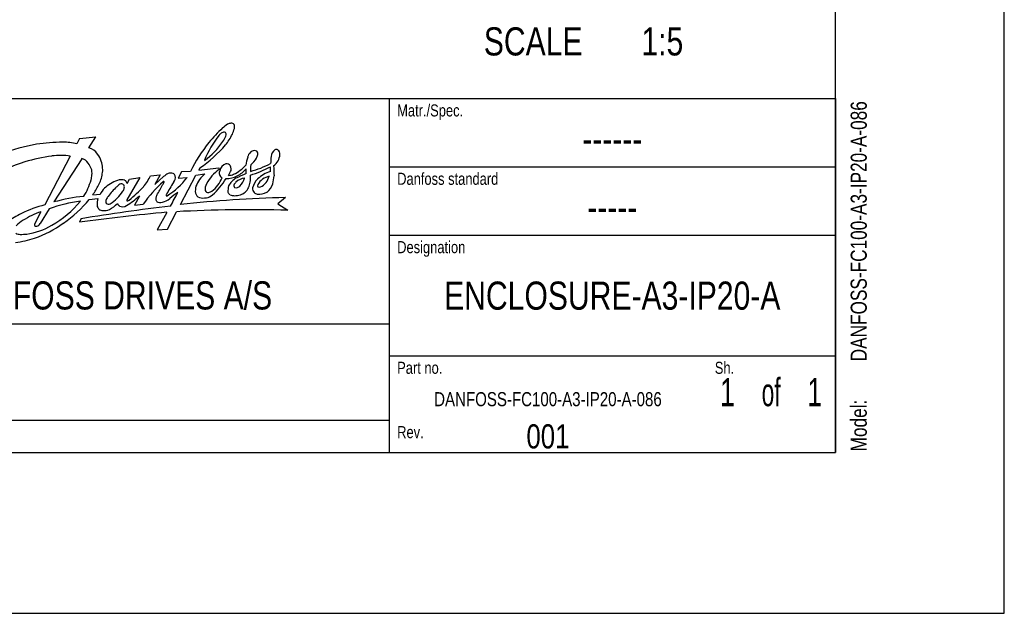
# Model space of a CAD drawing. Extents: x 0 to 594, y 0 to 420.
# Tile 20 of 37: x 472 to 594, y 0 to 74. Entities that reach past the tile are written whole.
import ezdxf
from ezdxf.enums import TextEntityAlignment as Align

# ---------------------------------------------------------------- set-up
doc = ezdxf.new("R2010")
doc.units = 0
doc.header["$LTSCALE"] = 32.67
doc.layers.get('0').update_dxf_attribs({"linetype": 'CONTINUOUS'})
doc.styles.get("Standard").update_dxf_attribs({"font": 'txt', "width": 0.8})

# ---------------------------------------------------------------- blocks, each defined once
blk = doc.blocks.new('FORMAT_BL0', base_point=(477.8, 42.53))
at = {"color": 3, "linetype": 'CONTINUOUS'}
for p, q in [((478.99, 59.02), (478.67, 58.38)), ((478.99, 59.02), (481.04, 59.24)), ((480.17, 57.87), (481.04, 59.24)), ((477.85, 56.85), (474.69, 50.78)), ((479.27, 56.53), (475.82, 51.16)), ((493.96, 55.39), (493.84, 55.09)), ((493.84, 55.09), (496.33, 55.38)), ((496.33, 55.38), (496.36, 55.2)), ((486.49, 54.19), (484.88, 51.42)), ((484.91, 53.46), (485.2, 53.99)), ((485.2, 53.99), (486.49, 54.19)), ((487.82, 54.41), (489.03, 54.52)), ((489.03, 54.52), (488.35, 53.32)), ((488.35, 53.32), (489.46, 54.3)), ((491.68, 54.89), (491.25, 54.09)), ((491.25, 54.09), (492.37, 54.19)), ((491.56, 50.84), (493.48, 54.48)), ((492.79, 54.95), (491.68, 54.89)), ((493.48, 54.48), (494.59, 54.64)), ((480.21, 51.47), (481.28, 51.57)), ((480.64, 52.05), (481.55, 52.1)), ((486.45, 51.89), (485.84, 50.77)), ((504.61, 51.69), (503.68, 50.9)), ((475.24, 50.3), (474.09, 48.47)), ((485.84, 50.77), (486.91, 50.87)), ((503.68, 50.9), (504.89, 50.12)), ((474.2, 49.94), (473.44, 48.49)), ((479.19, 49.08), (478.98, 48.62)), ((489.87, 49.86), (488.64, 47.68)), ((489.96, 47.75), (491.05, 49.94)), ((488.64, 47.68), (489.96, 47.75))]:
    blk.add_line(p, q, dxfattribs=at)
for centre, radius, start, end in [((508.02, 48.2), 16.55, 132.7678, 141.3405), ((502.39, 53.41), 8.92, 123.9219, 128.9859), ((497.93, 59.88), 1.06, 94.9156, 118.9133), ((497.87, 60.5), 0.445, 37.9594, 94.4524), ((487.53, 63.52), 11.2, 339.3288, 343.2604), ((497.66, 60.49), 0.628, 342.3871, 26.7521), ((507.16, 51.05), 13.69, 142.1212, 157.2787), ((497.43, 58.6), 1.37, 127.2624, 141.2908), ((497.05, 59.08), 0.753, 90.658, 126.7544), ((494.63, 60.31), 2.75, 322.9953, 339.5719), ((497, 59.61), 0.229, 7.1206, 79.5655), ((490.49, 63.43), 8.45, 322.0822, 332.8248), ((495.77, 59.56), 1.46, 351.6519, 2.8594), ((478.01, 34.27), 24.45, 100.269, 110.9049), ((476.8, 37.57), 21, 89.6723, 98.6437), ((477.07, 52), 6.58, 75.9095, 91.2841), ((479.63, 55.97), 1.97, 35.2548, 74.2653), ((508.6, 47.34), 17.54, 140.352, 154.3042), ((484.23, 69.56), 17.19, 304.4938, 318.8006), ((488.92, 64.17), 9.65, 305.6229, 325.1023), ((503.91, 56.75), 1.08, 124.9919, 177.6651), ((503.46, 57.37), 0.319, 49.6305, 122.6069), ((503.28, 57.1), 0.635, 356.4431, 53.1022), ((478.28, 36.32), 20.72, 97.5279, 107.086), ((476.64, 47.54), 9.39, 82.557, 96.5165), ((479, 55.26), 1.3, 33.2943, 78.3487), ((479.27, 55.48), 2.55, 16.8293, 39.5295), ((504.78, 55.17), 5.11, 162.2455, 173.7012), ((501.1, 56.44), 1.23, 134.0948, 166.5724), ((500.86, 56.61), 0.942, 99.1749, 130.5996), ((498.65, 57.9), 2.69, 307.7549, 331.2624), ((500.72, 56.81), 0.727, 62.9892, 90.4831), ((500.23, 57.1), 0.926, 327.7373, 356.0266), ((500.72, 57.15), 0.45, 344.5972, 42.6678), ((784.38, 32.62), 282.59, 175.0921, 175.2663), ((502.02, 57.17), 1.9, 305.8525, 356.7917), ((476.5, 41.37), 15.37, 106.2482, 124.9594), ((477.92, 54.35), 2.7, 21.1926, 36.8022), ((479.05, 54.75), 1.51, 350.2925, 22.4237), ((478.31, 55.13), 3.57, 3.8765, 17.7765), ((479.86, 55.14), 2.03, 346.0715, 6.5596), ((499.4, 50.93), 5.24, 125.4276, 151.6769), ((497.61, 54.73), 1.22, 109.1468, 165.4571), ((497.33, 55.25), 0.653, 71.1581, 100.6058), ((497.21, 55.33), 0.626, 12.3213, 58.1903), ((496.8, 55.24), 1.05, 351.2783, 12.3026), ((495.84, 59.36), 5.3, 296.0537, 316.7157), ((497.3, 57.18), 3.07, 295.5, 321.7071), ((495.85, 55), 3.87, 355.119, 4.1234), ((496.1, 67.87), 14.01, 287.231, 298.306), ((503.16, 55.3), 2.9, 170.6701, 186.7315), ((497.55, 65.45), 10.84, 284.5602, 298.6483), ((499.66, 55.26), 3.1, 354.1192, 4.9525), ((555.07, 57.72), 51.98, 182.2989, 183.6689), ((478.14, 54.6), 2.4, 342.0738, 358.0349), ((478.07, 55.17), 3.8, 329.446, 352.1988), ((484.19, 52.5), 1.42, 71.0618, 109.7041), ((482.19, 57.01), 6.2, 320.4273, 335.2716), ((490.98, 52.68), 2.22, 115.8967, 133.0831), ((485.21, 59.48), 8.9, 301.7644, 323.5624), ((490.33, 53.39), 1.33, 75.8227, 104.1022), ((490.53, 54.32), 0.384, 12.1063, 71.7042), ((489.77, 54.26), 1.15, 323.3284, 6.5266), ((497.11, 51.65), 3.92, 130.0378, 158.1695), ((493.05, 55.65), 3.97, 307.3705, 337.8449), ((489.95, 58.35), 8.44, 311.4563, 329.414), ((497.08, 54.76), 0.71, 156.7269, 195.7096), ((497.03, 54.73), 0.652, 194.1209, 242.2077), ((497.23, 56.93), 2.88, 269.7813, 298.8176), ((491.83, 57.64), 6.53, 330.6961, 336.9361), ((497.48, 56.05), 1.6, 271.5609, 295.3447), ((499.73, 51.85), 2.58, 119.8156, 133.818), ((499.94, 51.82), 2.34, 99.8011, 129.8057), ((502.82, 46.29), 8.94, 110.3813, 119.2462), ((496.96, 54.97), 2.71, 317.0284, 341.921), ((496.18, 54.12), 4.09, 352.774, 5.097), ((502.99, 52.2), 2.58, 135.1588, 164.3038), ((504.26, 50.52), 4.68, 109.0514, 131.6471), ((503.15, 52.08), 2.34, 104.0818, 148.1292), ((500.66, 54.78), 1.96, 296.1519, 347.4207), ((491.55, 55.79), 11.73, 348.3187, 353.1645), ((472.38, 56.26), 8.4, 328.3996, 343.4453), ((475.89, 55.65), 5.96, 322.8883, 336.1753), ((484.17, 50.78), 2.93, 116.7652, 153.2644), ((492.25, 44.38), 12.23, 134.8984, 142.4077), ((485.38, 49.44), 4.7, 110.7613, 122.5228), ((484.65, 52.12), 1.38, 117.5581, 138.2731), ((484.21, 52.97), 0.426, 49.7283, 117.7489), ((483.8, 52.96), 0.767, 321.7198, 356.6653), ((484.07, 53.01), 0.508, 348.9845, 33.7448), ((484.29, 53.31), 0.638, 13.7563, 55.4345), ((462.5, 77.19), 34.37, 311.3175, 315.3869), ((500.7, 41.07), 16.92, 131.8597, 144.6002), ((469.45, 63.81), 22.51, 328.373, 332.0643), ((486.08, 55.08), 3.73, 330.8763, 337.1022), ((489.46, 53.64), 0.0562, 349.5391, 143.4383), ((500.49, 46.69), 11.97, 144.9122, 153.2256), ((495.53, 52.53), 2.13, 164.3348, 187.5497), ((496.13, 52.7), 1.52, 151.9676, 184.5137), ((500.22, 52.44), 2.77, 165.3821, 181.4073), ((499.41, 52.25), 2.07, 134.994, 154.5471), ((498.57, 53.17), 0.368, 151.895, 218.2268), ((499.5, 52.66), 1.42, 138.0551, 151.6294), ((498.42, 53.78), 0.855, 261.2556, 308.6307), ((498.46, 53.7), 1.75, 288.181, 333.6632), ((497.22, 54.14), 3.05, 336.6165, 349.9772), ((501.34, 52.88), 0.844, 179.0776, 222.1801), ((501.39, 53.2), 0.262, 151.705, 219.1417), ((501.37, 53.43), 0.444, 245.4748, 290.3227), ((500.95, 54.09), 2.2, 307.3775, 341.9687), ((482.26, 27.19), 24.81, 96.3269, 105.0541), ((468.71, 60.82), 14.82, 303.9897, 320.8988), ((482.96, 50.97), 1.78, 160.2703, 188.3427), ((482.84, 51.22), 0.575, 155.7866, 202.5891), ((486.05, 49.26), 4.34, 143.5682, 149.6568), ((479.15, 56.15), 6.4, 304.9795, 325.0754), ((478.09, 61.48), 12.72, 302.0135, 311.0902), ((489.25, 51.58), 0.767, 146.0293, 207.1224), ((488.75, 53.37), 2.31, 284.1157, 309.3254), ((490.09, 51.95), 0.325, 154.315, 175.4777), ((489.85, 51.98), 0.0845, 187.9635, 300.3884), ((496.36, 44.41), 9.44, 122.8842, 130.5632), ((463.31, 66.32), 31.22, 329.8556, 333.3996), ((507.72, -96.76), 148.48, 91.1993, 96.2481), ((494.16, 52.41), 0.759, 192.6025, 250.2667), ((494.44, 53.89), 2.25, 256.2327, 278.597), ((495, 52.77), 0.431, 206.3676, 279.0038), ((494.51, 53.22), 1.58, 279.5463, 310.7974), ((494.89, 53.4), 1.07, 279.2176, 302.2125), ((498.09, 52.6), 0.676, 199.8242, 235.8577), ((498.33, 53.61), 1.68, 248.5205, 268.1048), ((498.06, 55.75), 3.83, 273.147, 284.2883), ((501.17, 52.76), 0.638, 224.3761, 263.887), ((501.35, 54.14), 2.02, 263.2207, 297.6178), ((479.92, 31.84), 19.66, 105.4423, 114.4982), ((481.01, 34.81), 16.53, 96.5512, 110.4262), ((469.58, 59.01), 12.3, 299.0607, 320.7547), ((522.65, -219.93), 272.49, 96.8162, 99.1781), ((481.82, 50.75), 0.625, 182.896, 229.2625), ((481.9, 50.83), 0.748, 228.8442, 270.3015), ((482.05, 51.74), 1.66, 264.8399, 293.9303), ((482.64, 51.37), 0.504, 228.1668, 290.8428), ((480.82, 53.73), 4, 298.5029, 316.302), ((484.62, 51.42), 1.01, 205.9328, 229.7491), ((484.35, 51.49), 0.932, 245.4976, 301.1141), ((484.95, 51.37), 0.0813, 148.3251, 305.2558), ((484.79, 52.18), 0.898, 283.2172, 296.8425), ((489.05, 52), 0.913, 238.0813, 286.7351), ((481.02, 31.57), 20.37, 116.9913, 122.7647), ((477.58, 40), 10.49, 108.7932, 122.2671), ((510.32, -177.73), 228.51, 95.135, 97.8833), ((500.21, -126.82), 177, 88.4836, 92.9661), ((473.51, 46.16), 3.12, 119.4418, 139.4977), ((471.3, 55.24), 8.17, 277.9406, 301.3267), ((474.09, 48.21), 0.708, 157.061, 179.6025), ((473.62, 48.51), 0.376, 230.799, 278.3848), ((468.89, 59.61), 13.73, 289.2016, 306.044), ((473.52, 48.76), 0.643, 284.229, 332.692), ((469.45, 58.9), 12.88, 277.0548, 287.8919), ((471.6, 48.15), 1.03, 239.8878, 272.2877), ((471.76, 53.96), 6.84, 268.9529, 275.6416)]:
    blk.add_arc(centre, radius, start, end, dxfattribs=at)
at = {"color": 5, "linetype": 'CONTINUOUS', "width": 0.8}
for s, height, p in [('Matr./Spec.', 1.5, (518.5, 61.78)), ('Danfoss standard', 1.5, (518.5, 53.28)), ('Designation', 1.5, (518.5, 44.78)), ('DANFOSS DRIVES A/S', 3.5, (462.8, 37.78)), ('Part no.', 1.5, (518.5, 29.78)), ('Sh.', 1.5, (558, 29.78)), ('Rev.', 1.5, (518.5, 21.78))]:
    blk.add_text(s, height=height, dxfattribs=at).set_placement(p)

msp = doc.modelspace()

# ---------------------------------------------------------------- linework, layer by layer
at = {"color": 7, "linetype": 'CONTINUOUS'}
for p, q in [((594, 0), (594, 420)), ((573, 20), (573, 400)), ((21, 20), (573, 20)), ((0, 0), (594, 0))]:
    msp.add_line(p, q, dxfattribs=at)
at = {"color": 2, "linetype": 'CONTINUOUS'}
for p, q in [((393, 64), (573, 64)), ((517.5, 64), (517.5, 20)), ((573, 64), (573, 20)), ((517.5, 55.5), (573, 55.5)), ((517.5, 47), (573, 47)), ((393, 36), (517.5, 36)), ((517.5, 32), (573, 32)), ((393, 24), (517.5, 24)), ((393, 20), (573, 20))]:
    msp.add_line(p, q, dxfattribs=at)

# ---------------------------------------------------------------- block references
msp.add_blockref('FORMAT_BL0', (477.801, 42.526), dxfattribs=at)

# ---------------------------------------------------------------- texts
at = {"color": 5, "linetype": 'CONTINUOUS', "width": 0.8}
for s, p in [('SCALE  ', (529.275, 69.361)), ('1:5', (548.875, 69.361))]:
    msp.add_text(s, height=3.5, dxfattribs=at).set_placement(p)
for s, p in [('DANFOSS-FC100-A3-IP20-A-086', (576.897, 31.335)), ('Model: ', (576.897, 20.135))]:
    msp.add_text(s, height=2, rotation=90, dxfattribs=at).set_placement(p)
at = {"color": 5, "linetype": 'CONTINUOUS'}
for s, height, width, p in [('------', 3.5, 0.8, (545.25, 57.25)), ('-----', 3.5, 0.8, (545.25, 48.75)), ('ENCLOSURE-A3-IP20-A', 3.5, 0.8, (545.25, 37.75)), (' of ', 3.5, 0.6, (565, 25.75)), ('1', 3.5, 0.7, (559.575, 25.75)), ('1', 3.5, 0.7, (570.425, 25.75)), ('DANFOSS-FC100-A3-IP20-A-086', 1.75, 0.8, (537.25, 25.75)), ('001', 3, 0.8, (537.25, 20.5))]:
    msp.add_text(s, height=height, dxfattribs=dict(at, width=width)).set_placement(p, align=Align.CENTER)

doc.saveas('drawing.dxf')
